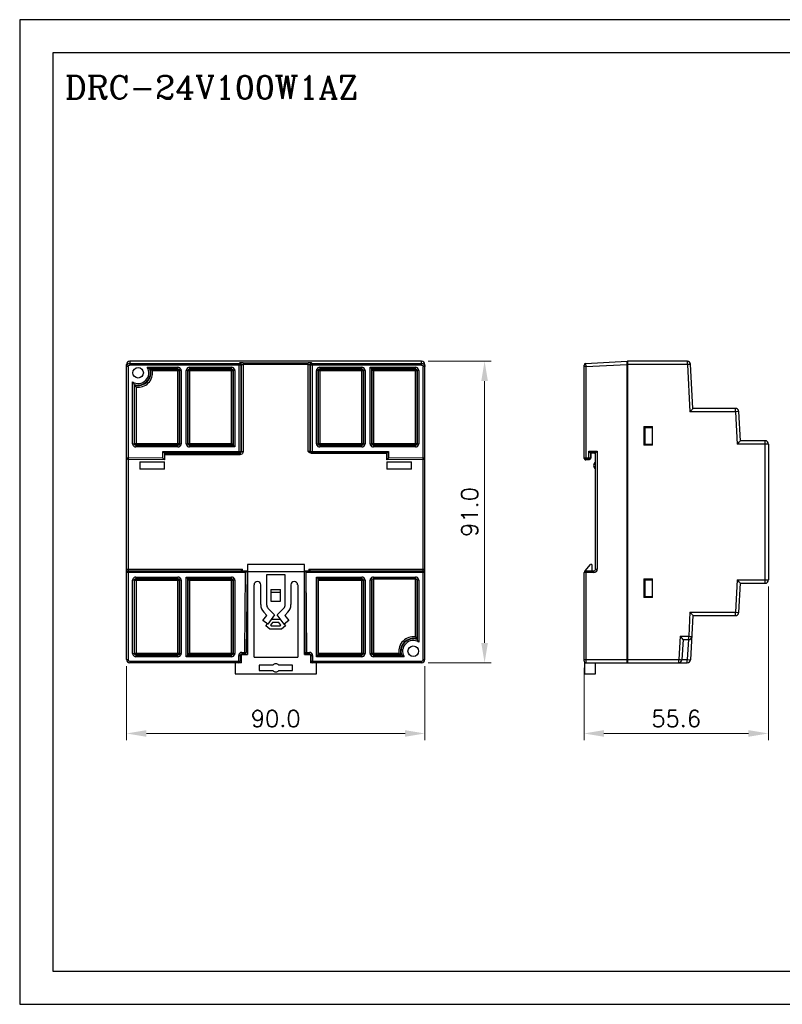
# Model space of a CAD drawing. Header units: inches. Extents: x 0 to 5108, y 0 to 2887.
# Tile 1 of 12: x 0 to 230, y 0 to 297. Entities that reach past the tile are written whole.
import ezdxf

# ---------------------------------------------------------------- set-up
doc = ezdxf.new("R2010")
doc.units = ezdxf.units.IN
doc.header["$MEASUREMENT"] = 0
doc.layers.add('Dimension', color=2, linetype='Continuous', lineweight=9)
doc.layers.add('Line', color=3, linetype='Continuous', lineweight=25)
doc.styles.add('ROMANC', font='romanc')
doc.styles.add('ROMANS', font='romans')
doc.dimstyles.new('yutana', dxfattribs={"dimscale": 2, "dimtxt": 2, "dimasz": 1.5, "dimexe": 1, "dimexo": 1, "dimgap": 1, "dimtad": 1, "dimdec": 1, "dimzin": 0, "dimdsep": 46, "dimtxsty": 'ROMANS', "dimcen": 0, "dimadec": 0, "dimazin": 0, "dimtp": 0.01, "dimtm": 0.01, "dimtfac": 1, "dimtdec": 1, "dimtmove": 0, "dimatfit": 3, "dimfxl": 1, "dimtolj": 1, "dimtzin": 0, "dimlwd": 0, "dimlwe": 0, "dimarcsym": 0})

# ---------------------------------------------------------------- blocks, each defined once
blk = doc.blocks.new('*D6')
at = {"layer": 'Defpoints', "color": 0}
for p in [(225.81, 128), (170.21, 103.5), (225.81, 81.7)]:
    blk.add_point(p, dxfattribs=at)
at = {"layer": 'Dimension', "color": 0, "lineweight": 0}
for p, q in [((225.81, 126), (225.81, 79.7)), ((170.21, 101.5), (170.21, 79.7)), ((176.21, 81.7), (219.81, 81.7))]:
    blk.add_line(p, q, dxfattribs=at)
at = {"layer": 'Dimension', "color": 0}
for points in [[(176.21, 82.7), (176.21, 80.7), (170.21, 81.7)], [(219.81, 82.7), (219.81, 80.7), (225.81, 81.7)]]:
    blk.add_solid(points, dxfattribs=at)
at = {"layer": 'Dimension', "color": 0, "insert": (198.01, 86.2), "char_height": 5, "attachment_point": 5, "style": 'ROMANS'}
blk.add_mtext('\\A1;55.6', dxfattribs=at)
blk = doc.blocks.new('*D13')
at = {"layer": 'Defpoints', "color": 0}
for p in [(32.21, 104), (122.21, 104), (122.21, 81.7)]:
    blk.add_point(p, dxfattribs=at)
at = {"layer": 'Dimension', "color": 0, "lineweight": 0}
for p, q in [((32.21, 102), (32.21, 79.7)), ((122.21, 102), (122.21, 79.7)), ((38.21, 81.7), (116.21, 81.7))]:
    blk.add_line(p, q, dxfattribs=at)
at = {"layer": 'Dimension', "color": 0}
for points in [[(38.21, 82.7), (38.21, 80.7), (32.21, 81.7)], [(116.21, 82.7), (116.21, 80.7), (122.21, 81.7)]]:
    blk.add_solid(points, dxfattribs=at)
at = {"layer": 'Dimension', "color": 0, "insert": (77.21, 86.2), "char_height": 5, "attachment_point": 5, "style": 'ROMANS'}
blk.add_mtext('\\A1;90.0', dxfattribs=at)
blk = doc.blocks.new('*D14')
at = {"layer": 'Defpoints', "color": 0}
for p in [(121.21, 194), (140.21, 194), (121.21, 103)]:
    blk.add_point(p, dxfattribs=at)
at = {"layer": 'Dimension', "color": 0, "lineweight": 0}
for p, q in [((123.21, 194), (142.21, 194)), ((140.21, 109), (140.21, 188)), ((123.21, 103), (142.21, 103))]:
    blk.add_line(p, q, dxfattribs=at)
at = {"layer": 'Dimension', "color": 0}
for points in [[(139.21, 188), (141.21, 188), (140.21, 194)], [(139.21, 109), (141.21, 109), (140.21, 103)]]:
    blk.add_solid(points, dxfattribs=at)
at = {"layer": 'Dimension', "color": 0, "insert": (135.71, 148.5), "char_height": 5, "attachment_point": 5, "rotation": 90, "style": 'ROMANS'}
blk.add_mtext('\\A1;91.0', dxfattribs=at)

msp = doc.modelspace()

# ---------------------------------------------------------------- linework, layer by layer
at = {"linetype": 'Continuous'}
for p, q in [((33.21, 194), (33.21, 192.84)), ((121.21, 194), (33.21, 194)), ((33.21, 193.34), (66.23, 193.34)), ((66.23, 166.28), (66.23, 193.34)), ((67.36, 193.53), (67.36, 166.75)), ((67.36, 193.53), (87.05, 193.53)), ((87.05, 166.75), (87.05, 193.53)), ((88.18, 193.34), (88.05, 193.48)), ((88.18, 193.34), (88.18, 166.28)), ((88.18, 193.34), (121.21, 193.34)), ((121.21, 192.84), (121.21, 194)), ((170.68, 193.34), (183.21, 194)), ((170.68, 193.34), (170.71, 192.34)), ((183.21, 103), (183.21, 194)), ((183.31, 193.09), (183.21, 193.09)), ((183.31, 194), (183.31, 103)), ((201.36, 194), (183.31, 194)), ((202.36, 193.05), (202.31, 193.05)), ((203.06, 179.75), (202.36, 193.05)), ((32.21, 104), (32.21, 193)), ((32.71, 192.34), (32.21, 192.34)), ((32.71, 192.34), (32.71, 164.85)), ((66.73, 192.84), (33.21, 192.84)), ((38.48, 192.14), (47.72, 192.14)), ((47.72, 191.64), (39.25, 191.64)), ((39.4, 191.62), (47.7, 191.62)), ((48.2, 191.12), (40.02, 191.12)), ((47.7, 191.62), (47.72, 191.64)), ((47.7, 168.63), (47.7, 191.62)), ((47.72, 191.64), (47.72, 192.14)), ((48.16, 191.31), (48.2, 191.12)), ((48.2, 191.12), (48.22, 191.14)), ((48.2, 191.12), (48.2, 169.13)), ((48.22, 169.11), (48.22, 191.14)), ((48.72, 191.14), (48.22, 191.14)), ((48.72, 191.14), (48.72, 169.11)), ((50.24, 169.11), (50.24, 191.14)), ((50.74, 191.14), (50.24, 191.14)), ((50.74, 191.14), (50.74, 169.11)), ((50.76, 191.12), (50.74, 191.14)), ((50.76, 169.13), (50.76, 191.12)), ((64.38, 191.12), (50.76, 191.12)), ((51.07, 191.58), (51.26, 191.62)), ((51.24, 192.14), (51.24, 191.64)), ((51.24, 192.14), (63.9, 192.14)), ((51.26, 191.62), (51.24, 191.64)), ((63.9, 191.64), (51.24, 191.64)), ((51.26, 191.62), (51.26, 168.63)), ((51.26, 191.62), (63.88, 191.62)), ((63.88, 191.62), (63.9, 191.64)), ((63.88, 169.13), (63.88, 191.62)), ((63.9, 191.64), (63.9, 192.14)), ((64.34, 191.31), (64.38, 191.12)), ((64.38, 191.12), (64.4, 191.14)), ((64.38, 191.12), (64.38, 168.63)), ((64.4, 168.61), (64.4, 191.14)), ((64.9, 191.14), (64.4, 191.14)), ((64.9, 191.14), (64.9, 168.11)), ((66.73, 192.84), (66.86, 192.98)), ((66.73, 192.84), (66.73, 166.78)), ((66.86, 166.75), (66.86, 192.98)), ((87.05, 193.03), (67.36, 193.03)), ((87.55, 192.98), (87.55, 166.75)), ((87.55, 192.98), (87.68, 192.84)), ((87.68, 166.78), (87.68, 192.84)), ((121.21, 192.84), (87.68, 192.84)), ((89.51, 169.11), (89.51, 191.14)), ((90.01, 191.14), (89.51, 191.14)), ((90.01, 191.14), (90.01, 169.11)), ((90.04, 191.12), (90.01, 191.14)), ((90.04, 169.13), (90.04, 191.12)), ((103.65, 191.12), (90.04, 191.12)), ((90.34, 191.58), (90.54, 191.62)), ((90.51, 192.14), (90.51, 191.64)), ((90.51, 192.14), (103.17, 192.14)), ((90.54, 191.62), (90.51, 191.64)), ((103.17, 191.64), (90.51, 191.64)), ((90.54, 191.62), (90.54, 168.63)), ((90.54, 191.62), (103.15, 191.62)), ((103.15, 191.62), (103.17, 191.64)), ((103.15, 168.63), (103.15, 191.62)), ((103.17, 191.64), (103.17, 192.14)), ((103.61, 191.31), (103.65, 191.12)), ((103.65, 191.12), (103.67, 191.14)), ((103.65, 191.12), (103.65, 169.13)), ((103.67, 169.11), (103.67, 191.14)), ((104.17, 191.14), (103.67, 191.14)), ((104.17, 191.14), (104.17, 169.11)), ((105.69, 169.11), (105.69, 192.14)), ((105.69, 192.14), (119.35, 192.14)), ((106.71, 191.12), (105.69, 192.14)), ((106.19, 191.64), (106.19, 169.11)), ((119.35, 191.64), (106.19, 191.64)), ((106.21, 169.13), (106.21, 191.62)), ((106.21, 191.62), (119.33, 191.62)), ((106.71, 191.12), (106.71, 168.63)), ((119.83, 191.12), (106.71, 191.12)), ((119.33, 191.62), (119.35, 191.64)), ((119.33, 168.63), (119.33, 191.62)), ((119.35, 191.64), (119.35, 192.14)), ((119.79, 191.31), (119.83, 191.12)), ((119.83, 191.12), (119.85, 191.14)), ((119.83, 191.12), (119.83, 169.13)), ((119.85, 169.11), (119.85, 191.14)), ((120.35, 191.14), (119.85, 191.14)), ((120.35, 191.14), (120.35, 169.11)), ((121.71, 164.85), (121.71, 192.34)), ((122.21, 192.34), (121.71, 192.34)), ((122.21, 104), (122.21, 193)), ((170.21, 164.76), (170.21, 192.84)), ((170.71, 192.34), (170.21, 192.34)), ((170.71, 192.34), (183.21, 193)), ((170.71, 192.34), (170.71, 164.35)), ((183.21, 192.79), (183.31, 192.79)), ((183.31, 191.8), (183.21, 191.8)), ((201.41, 193), (183.31, 193)), ((201.97, 193.03), (201.41, 193)), ((201.41, 193), (202.16, 178.75)), ((202.31, 193.05), (201.97, 193.03)), ((34.06, 169.11), (34.06, 187.72)), ((34.56, 186.95), (34.56, 169.11)), ((34.59, 169.13), (34.59, 186.81)), ((35.09, 186.19), (35.09, 168.63)), ((215.9, 178.75), (202.16, 178.75)), ((215.85, 179.75), (203.06, 179.75)), ((216.46, 178.78), (215.9, 178.75)), ((215.9, 178.75), (216.41, 169)), ((216.8, 178.8), (216.46, 178.78)), ((216.84, 178.8), (216.8, 178.8)), ((216.84, 178.8), (217.31, 170)), ((188.26, 174.33), (188.26, 168.67)), ((188.26, 174.33), (190.81, 174.33)), ((188.26, 174.02), (190.71, 174)), ((188.57, 174.02), (188.57, 168.98)), ((190.71, 174), (190.71, 169)), ((190.81, 168.67), (190.81, 174.33)), ((224.81, 170), (217.31, 170)), ((34.06, 169.11), (34.56, 169.11)), ((34.59, 169.13), (34.56, 169.11)), ((34.62, 168.94), (34.59, 169.13)), ((34.59, 169.13), (48.2, 169.13)), ((35.09, 168.63), (35.06, 168.61)), ((35.06, 168.61), (35.06, 168.11)), ((35.06, 168.61), (47.72, 168.61)), ((47.72, 168.11), (35.06, 168.11)), ((47.7, 168.63), (35.09, 168.63)), ((43.18, 164.76), (43.18, 166.78)), ((43.18, 166.78), (43.68, 166.28)), ((43.18, 166.78), (66.73, 166.78)), ((47.89, 168.67), (47.7, 168.63)), ((47.7, 168.63), (47.72, 168.61)), ((47.72, 168.11), (47.72, 168.61)), ((48.2, 169.13), (48.22, 169.11)), ((48.22, 169.11), (48.72, 169.11)), ((50.24, 169.11), (50.74, 169.11)), ((50.76, 169.13), (50.74, 169.11)), ((50.8, 168.94), (50.76, 169.13)), ((50.76, 169.13), (63.88, 169.13)), ((51.26, 168.63), (51.24, 168.61)), ((51.24, 168.61), (51.24, 168.11)), ((51.24, 168.61), (64.4, 168.61)), ((64.9, 168.11), (51.24, 168.11)), ((64.38, 168.63), (51.26, 168.63)), ((63.88, 169.13), (64.9, 168.11)), ((66.73, 166.78), (66.86, 166.75)), ((66.86, 166.75), (67.36, 166.75)), ((87.55, 166.75), (87.68, 166.78)), ((87.68, 166.78), (111.23, 166.78)), ((89.51, 169.11), (90.01, 169.11)), ((90.04, 169.13), (90.01, 169.11)), ((90.07, 168.94), (90.04, 169.13)), ((90.04, 169.13), (103.65, 169.13)), ((90.54, 168.63), (90.51, 168.61)), ((90.51, 168.61), (90.51, 168.11)), ((90.51, 168.61), (103.17, 168.61)), ((103.17, 168.11), (90.51, 168.11)), ((103.15, 168.63), (90.54, 168.63)), ((103.34, 168.67), (103.15, 168.63)), ((103.15, 168.63), (103.17, 168.61)), ((103.17, 168.11), (103.17, 168.61)), ((103.65, 169.13), (103.67, 169.11)), ((103.67, 169.11), (104.17, 169.11)), ((105.69, 169.11), (106.19, 169.11)), ((106.21, 169.13), (106.19, 169.11)), ((106.21, 169.13), (119.83, 169.13)), ((106.25, 168.94), (106.21, 169.13)), ((106.71, 168.63), (106.69, 168.61)), ((106.69, 168.61), (119.35, 168.61)), ((106.69, 168.61), (106.69, 168.11)), ((119.35, 168.11), (106.69, 168.11)), ((119.33, 168.63), (106.71, 168.63)), ((111.23, 166.78), (110.73, 166.28)), ((111.23, 166.78), (111.23, 164.76)), ((119.52, 168.67), (119.33, 168.63)), ((119.33, 168.63), (119.35, 168.61)), ((119.35, 168.11), (119.35, 168.61)), ((119.83, 169.13), (119.85, 169.11)), ((119.85, 169.11), (120.35, 169.11)), ((171.61, 164.35), (171.61, 166.85)), ((171.61, 166.85), (172.19, 166.26)), ((171.61, 166.85), (174.21, 166.85)), ((172.11, 166.35), (172.11, 164.85)), ((173.71, 166.35), (172.11, 166.35)), ((174.21, 166.85), (173.71, 166.35)), ((173.71, 131.25), (173.71, 166.35)), ((174.21, 166.85), (174.21, 131.25)), ((188.26, 168.98), (190.71, 169)), ((190.81, 168.67), (188.26, 168.67)), ((225.81, 169), (216.41, 169)), ((224.86, 128), (224.86, 169)), ((225.81, 169), (225.81, 128)), ((32.21, 164.85), (32.71, 164.85)), ((32.71, 164.85), (32.7, 164.35)), ((43.68, 164.25), (32.7, 164.35)), ((43.18, 164.76), (32.71, 164.85)), ((32.71, 164.35), (32.71, 104)), ((36.21, 163.65), (36.21, 161.46)), ((36.21, 163.65), (43.71, 163.65)), ((43.68, 166.28), (43.68, 164.25)), ((66.23, 166.28), (43.68, 166.28)), ((43.68, 166.26), (66.36, 166.26)), ((66.36, 165.76), (43.68, 165.76)), ((43.69, 166.26), (43.69, 164.75)), ((43.71, 161.46), (43.71, 163.65)), ((66.23, 166.28), (66.36, 166.26)), ((66.36, 165.76), (66.36, 166.26)), ((87.91, 166.25), (110.71, 166.25)), ((88.05, 166.25), (88.18, 166.28)), ((110.73, 166.28), (88.18, 166.28)), ((110.71, 166.25), (110.72, 166.25)), ((110.71, 163.65), (118.21, 163.65)), ((110.71, 163.65), (110.71, 161.46)), ((110.72, 166.26), (110.72, 164.75)), ((110.73, 164.25), (110.73, 166.28)), ((111.23, 164.76), (110.73, 164.25)), ((121.71, 164.35), (110.73, 164.25)), ((121.71, 164.85), (111.23, 164.76)), ((118.21, 161.46), (118.21, 163.65)), ((121.71, 164.85), (122.21, 164.85)), ((121.71, 164.35), (121.71, 164.85)), ((121.71, 131.25), (121.71, 164.35)), ((170.24, 164.66), (170.21, 164.85)), ((170.21, 164.85), (172.11, 164.85)), ((170.55, 164.28), (170.7, 164.25)), ((170.7, 164.35), (170.7, 164.25)), ((171.61, 164.35), (170.7, 164.35)), ((171.71, 164.25), (170.7, 164.25)), ((171.61, 164.35), (171.71, 164.25)), ((171.71, 164.25), (171.9, 164.29)), ((172.21, 164.75), (172.11, 164.85)), ((172.17, 164.56), (172.21, 164.75)), ((173.71, 166.25), (172.19, 166.26)), ((172.21, 166.26), (172.21, 164.75)), ((43.71, 161.46), (36.21, 161.46)), ((118.21, 161.46), (110.71, 161.46)), ((32.21, 131.25), (67.21, 131.25)), ((32.71, 130.75), (68.56, 130.75)), ((67.21, 131.25), (66.71, 130.75)), ((67.21, 130.75), (67.21, 131.25)), ((68.05, 130.25), (68.56, 130.75)), ((68.56, 130.75), (68.34, 106.15)), ((85.86, 132.7), (68.66, 132.7)), ((68.66, 132.7), (68.66, 105.5)), ((85.86, 105.5), (85.86, 132.7)), ((85.86, 130.75), (121.71, 130.75)), ((86.36, 130.25), (85.86, 130.75)), ((87.2, 131.25), (122.21, 131.25)), ((87.2, 131.25), (87.71, 130.75)), ((87.2, 131.25), (87.21, 130.75)), ((121.71, 104), (121.71, 131.25)), ((170.55, 130.72), (172.16, 132.7)), ((170.71, 130.75), (170.71, 103)), ((170.71, 130.75), (173.21, 130.75)), ((172.51, 132.7), (172.16, 132.7)), ((172.51, 132.7), (172.51, 130.75)), ((173.21, 130.25), (173.21, 130.75)), ((173.71, 131.25), (174.21, 131.25)), ((68.05, 130.25), (32.21, 130.25)), ((34.06, 105.86), (34.06, 127.89)), ((34.56, 127.89), (34.06, 127.89)), ((34.59, 127.87), (34.56, 127.89)), ((34.56, 127.89), (34.56, 105.86)), ((34.59, 105.88), (34.59, 127.87)), ((48.2, 127.87), (34.59, 127.87)), ((34.89, 128.33), (35.09, 128.37)), ((35.06, 128.89), (35.06, 128.39)), ((35.06, 128.89), (47.72, 128.89)), ((35.09, 128.37), (35.06, 128.39)), ((47.72, 128.39), (35.06, 128.39)), ((35.09, 128.37), (35.09, 105.38)), ((35.09, 128.37), (47.7, 128.37)), ((47.7, 128.37), (47.72, 128.39)), ((47.7, 105.38), (47.7, 128.37)), ((47.72, 128.39), (47.72, 128.89)), ((48.16, 128.06), (48.2, 127.87)), ((48.2, 127.87), (48.22, 127.89)), ((48.2, 127.87), (48.2, 105.88)), ((48.22, 105.86), (48.22, 127.89)), ((48.72, 127.89), (48.22, 127.89)), ((48.72, 127.89), (48.72, 105.86)), ((51.26, 127.87), (50.24, 128.89)), ((50.24, 104.86), (50.24, 128.89)), ((50.24, 128.89), (63.9, 128.89)), ((50.74, 128.39), (50.74, 105.36)), ((63.9, 128.39), (50.74, 128.39)), ((50.76, 105.38), (50.76, 128.37)), ((50.76, 128.37), (63.88, 128.37)), ((51.26, 127.87), (51.26, 105.88)), ((64.38, 127.87), (51.26, 127.87)), ((63.88, 128.37), (63.9, 128.39)), ((63.88, 105.38), (63.88, 128.37)), ((63.9, 128.39), (63.9, 128.89)), ((64.34, 128.06), (64.38, 127.87)), ((64.38, 127.87), (64.4, 127.89)), ((64.38, 127.87), (64.38, 105.88)), ((64.9, 127.89), (64.4, 127.89)), ((64.4, 105.86), (64.4, 127.89)), ((64.9, 127.89), (64.9, 105.86)), ((68.05, 130.25), (67.84, 106.15)), ((68.55, 130.54), (85.86, 130.54)), ((80.06, 129.54), (74.46, 129.54)), ((74.46, 129.54), (74.46, 120.56)), ((80.06, 120.56), (80.06, 129.54)), ((86.07, 106.15), (85.86, 130.54)), ((122.21, 130.25), (86.36, 130.25)), ((86.57, 106.15), (86.36, 130.25)), ((89.51, 128.89), (103.17, 128.89)), ((89.51, 128.89), (90.04, 128.37)), ((89.51, 104.86), (89.51, 128.89)), ((103.17, 128.39), (90.01, 128.39)), ((90.01, 128.39), (90.01, 105.36)), ((90.04, 128.37), (103.15, 128.37)), ((103.65, 127.87), (90.04, 127.87)), ((90.04, 105.88), (90.04, 127.87)), ((103.15, 128.37), (103.17, 128.39)), ((103.15, 105.38), (103.15, 128.37)), ((103.17, 128.39), (103.17, 128.89)), ((103.61, 128.06), (103.65, 127.87)), ((103.65, 127.87), (103.67, 127.89)), ((103.65, 127.87), (103.65, 105.88)), ((104.17, 127.89), (103.67, 127.89)), ((103.67, 105.86), (103.67, 127.89)), ((104.17, 127.89), (104.17, 105.86)), ((106.19, 127.89), (105.69, 127.89)), ((105.69, 105.86), (105.69, 127.89)), ((106.21, 127.87), (106.19, 127.89)), ((106.19, 127.89), (106.19, 105.86)), ((106.24, 128.03), (106.21, 127.87)), ((106.21, 105.88), (106.21, 127.87)), ((106.71, 128.37), (106.56, 128.34)), ((106.69, 128.89), (119.35, 128.89)), ((106.69, 128.89), (106.69, 128.39)), ((119.35, 128.39), (106.69, 128.39)), ((106.71, 128.37), (106.69, 128.39)), ((106.71, 128.37), (119.33, 128.37)), ((106.71, 128.37), (106.71, 105.88)), ((119.32, 128.37), (119.35, 128.39)), ((119.48, 128.34), (119.32, 128.37)), ((119.33, 110.81), (119.33, 128.37)), ((119.35, 128.39), (119.35, 128.89)), ((119.83, 127.87), (119.85, 127.89)), ((119.83, 127.87), (119.83, 110.19)), ((120.35, 127.89), (119.85, 127.89)), ((119.85, 110.05), (119.85, 127.89)), ((120.35, 127.89), (120.35, 109.28)), ((170.21, 103.5), (170.21, 130.25)), ((173.21, 130.25), (170.21, 130.25)), ((188.26, 128.33), (190.81, 128.33)), ((188.26, 128.33), (188.26, 122.67)), ((188.26, 128.02), (190.71, 128)), ((188.57, 128.02), (188.57, 122.98)), ((190.71, 128), (190.71, 123)), ((190.81, 122.67), (190.81, 128.33)), ((216.41, 128), (215.9, 118.25)), ((216.41, 128), (225.81, 128)), ((70.68, 104.7), (70.68, 126.54)), ((72.71, 120.56), (72.71, 126.54)), ((75.71, 125.15), (78.71, 125.15)), ((75.71, 125.15), (75.71, 121.65)), ((78.71, 121.65), (78.71, 125.15)), ((81.81, 126.54), (81.81, 120.56)), ((83.84, 126.54), (83.84, 104.7)), ((217.31, 127), (216.84, 118.2)), ((217.31, 127), (224.81, 127)), ((75.71, 124.35), (78.71, 124.35)), ((188.26, 122.98), (190.71, 123)), ((190.81, 122.67), (188.26, 122.67)), ((74.88, 119.52), (76.86, 117.47)), ((75.71, 121.65), (78.71, 121.65)), ((77.66, 117.47), (79.63, 119.52)), ((73.38, 115.75), (74.56, 117.33)), ((74.56, 117.33), (73.62, 118.3)), ((76.86, 117.47), (74.79, 114.7)), ((75.87, 116.15), (78.66, 116.15)), ((79.72, 114.7), (77.66, 117.47)), ((80.89, 118.3), (79.95, 117.33)), ((79.95, 117.33), (81.13, 115.75)), ((202.16, 118.25), (201.78, 111)), ((202.16, 118.25), (215.9, 118.25)), ((203.06, 117.25), (202.36, 103.95)), ((203.06, 117.25), (215.85, 117.25)), ((215.9, 118.25), (216.46, 118.22)), ((74.79, 114.7), (73.38, 115.75)), ((74.26, 114.15), (74.71, 114.76)), ((75.48, 113.15), (74.26, 114.15)), ((78.93, 113.15), (75.48, 113.15)), ((76.26, 115.15), (75.64, 114.32)), ((75.64, 114.32), (75.84, 114.15)), ((75.84, 114.15), (78.57, 114.15)), ((78.15, 115.15), (76.26, 115.15)), ((78.78, 114.32), (78.15, 115.15)), ((78.57, 114.15), (78.78, 114.32)), ((80.15, 114.15), (78.93, 113.15)), ((81.13, 115.75), (79.72, 114.7)), ((79.73, 114.71), (80.15, 114.15)), ((183.31, 113), (183.21, 113)), ((199.16, 111), (198.79, 104)), ((199.16, 111), (201.78, 111)), ((200.06, 110), (199.74, 103.95)), ((200.06, 110), (201.73, 110)), ((201.67, 110), (201.36, 104)), ((201.78, 111), (202.34, 110.97)), ((183.31, 109.09), (183.21, 109.09)), ((32.21, 104), (32.71, 104)), ((34.06, 105.86), (34.56, 105.86)), ((34.59, 105.88), (34.56, 105.86)), ((34.62, 105.69), (34.59, 105.88)), ((34.59, 105.88), (48.2, 105.88)), ((35.09, 105.38), (35.06, 105.36)), ((35.06, 105.36), (35.06, 104.86)), ((35.06, 105.36), (47.72, 105.36)), ((47.72, 104.86), (35.06, 104.86)), ((47.7, 105.38), (35.09, 105.38)), ((47.89, 105.42), (47.7, 105.38)), ((47.7, 105.38), (47.72, 105.36)), ((47.72, 104.86), (47.72, 105.36)), ((48.2, 105.88), (48.22, 105.86)), ((48.22, 105.86), (48.72, 105.86)), ((50.24, 104.86), (50.74, 105.36)), ((63.9, 104.86), (50.24, 104.86)), ((51.26, 105.88), (50.74, 105.36)), ((50.74, 105.36), (63.9, 105.36)), ((63.88, 105.38), (50.76, 105.38)), ((51.26, 105.88), (64.38, 105.88)), ((64.07, 105.42), (63.88, 105.38)), ((63.88, 105.38), (63.9, 105.36)), ((63.9, 104.86), (63.9, 105.36)), ((64.38, 105.88), (64.4, 105.86)), ((64.4, 105.86), (64.9, 105.86)), ((65.98, 105.16), (65.97, 103.5)), ((66.48, 105.16), (65.98, 105.16)), ((66.48, 105.16), (66.47, 103.5)), ((66.86, 103), (66.86, 105.63)), ((66.86, 105.5), (68.66, 105.5)), ((66.98, 106.15), (67.84, 106.15)), ((66.98, 106.15), (66.98, 105.65)), ((67.84, 105.65), (66.98, 105.65)), ((67.84, 106.15), (68.34, 106.15)), ((67.84, 105.65), (67.84, 106.15)), ((70.68, 104.7), (83.84, 104.7)), ((85.86, 105.5), (87.66, 105.5)), ((86.07, 106.15), (86.57, 106.15)), ((86.57, 106.15), (87.43, 106.15)), ((86.57, 106.15), (86.57, 105.65)), ((87.43, 105.65), (86.57, 105.65)), ((87.43, 105.65), (87.43, 106.15)), ((87.66, 105.59), (87.66, 103)), ((88.43, 105.16), (87.93, 105.16)), ((87.94, 103.5), (87.93, 105.16)), ((88.44, 103.5), (88.43, 105.16)), ((89.51, 104.86), (90.04, 105.38)), ((103.17, 104.86), (89.51, 104.86)), ((90.01, 105.36), (103.17, 105.36)), ((90.04, 105.88), (103.65, 105.88)), ((103.15, 105.38), (90.04, 105.38)), ((103.34, 105.42), (103.15, 105.38)), ((103.15, 105.38), (103.17, 105.36)), ((103.17, 104.86), (103.17, 105.36)), ((103.65, 105.88), (103.67, 105.86)), ((103.67, 105.86), (104.17, 105.86)), ((105.69, 105.86), (106.19, 105.86)), ((106.21, 105.88), (106.19, 105.86)), ((106.21, 105.88), (114.39, 105.88)), ((106.25, 105.69), (106.21, 105.88)), ((106.71, 105.38), (106.69, 105.36)), ((106.69, 105.36), (115.16, 105.36)), ((106.69, 105.36), (106.69, 104.86)), ((115.93, 104.86), (106.69, 104.86)), ((106.71, 105.88), (106.71, 105.38)), ((115.02, 105.38), (106.71, 105.38)), ((121.71, 104), (122.21, 104)), ((170.21, 104), (183.21, 104)), ((183.31, 104), (198.79, 104)), ((198.79, 104), (199.35, 103.97)), ((199.74, 104), (201.36, 104)), ((201.36, 104), (202.36, 103.95)), ((201.36, 103), (201.36, 104)), ((33.21, 103.5), (33.21, 103)), ((33.21, 103.5), (65.97, 103.5)), ((66.86, 103), (33.21, 103)), ((64.96, 103), (64.96, 99.7)), ((65.97, 103.5), (66.47, 103.5)), ((65.97, 103), (65.97, 103.5)), ((66.86, 103.5), (66.47, 103.5)), ((76.33, 102.3), (72.26, 102.3)), ((72.26, 102.3), (72.26, 100.7)), ((82.25, 102.3), (78.18, 102.3)), ((82.25, 100.7), (82.25, 102.3)), ((87.94, 103.5), (87.66, 103.5)), ((121.21, 103), (87.66, 103)), ((87.94, 103.5), (88.44, 103.5)), ((88.44, 103.5), (121.21, 103.5)), ((88.44, 103.5), (88.44, 103)), ((89.56, 99.7), (89.56, 103)), ((121.21, 103), (121.21, 103.5)), ((170.41, 99.7), (170.41, 103.11)), ((170.41, 103), (183.21, 103)), ((173.71, 99.7), (173.71, 103)), ((183.31, 103.92), (183.21, 103.91)), ((183.31, 103), (201.36, 103)), ((64.96, 99.7), (89.56, 99.7)), ((72.26, 100.7), (76.33, 100.7)), ((78.18, 100.7), (82.25, 100.7)), ((170.41, 99.7), (173.71, 99.7))]:
    msp.add_line(p, q, dxfattribs=at)
at = {"ltscale": 5}
for points in [[(0, 0), (420, 0), (420, 297), (0, 297)], [(10, 10), (410, 10), (410, 287), (10, 287)]]:
    msp.add_lwpolyline(points, close=True, dxfattribs=at)
at = {"linetype": 'Continuous'}
for points in [[(32.21, 192.34), (32.25, 192.65), (32.4, 192.93), (32.62, 193.15), (32.9, 193.3), (33.21, 193.34)], [(66.37, 193.48), (66.32, 193.43), (66.28, 193.39), (66.23, 193.34)], [(66.23, 193.34), (66.42, 193.31), (66.58, 193.2), (66.69, 193.04), (66.73, 192.84)], [(67.36, 193.53), (67.06, 193.53), (66.8, 193.52), (66.58, 193.51), (66.43, 193.49), (66.37, 193.48)], [(66.86, 192.98), (66.83, 193.17), (66.72, 193.32), (66.56, 193.44), (66.37, 193.48)], [(88.05, 193.48), (87.99, 193.49), (87.84, 193.51), (87.62, 193.52), (87.35, 193.53), (87.05, 193.53)], [(88.05, 193.48), (87.86, 193.44), (87.7, 193.34), (87.59, 193.17), (87.55, 192.98)], [(87.68, 192.84), (87.72, 193.04), (87.83, 193.2), (87.99, 193.31), (88.18, 193.34)], [(121.21, 193.34), (121.51, 193.3), (121.79, 193.15), (122.01, 192.93), (122.16, 192.65), (122.21, 192.34)], [(201.41, 193), (201.41, 193.31), (201.4, 193.59), (201.39, 193.81), (201.38, 193.95), (201.36, 194)], [(32.71, 192.34), (32.74, 192.54), (32.85, 192.7), (33.01, 192.81), (33.21, 192.84)], [(38.48, 192.14), (38.67, 192.03), (38.85, 191.92), (39, 191.82), (39.13, 191.73), (39.21, 191.67), (39.25, 191.64)], [(39.25, 191.64), (39.25, 191.64), (39.25, 191.64), (39.25, 191.64)], [(40.02, 191.12), (39.86, 191.25), (39.72, 191.37), (39.6, 191.47), (39.5, 191.54), (39.43, 191.6), (39.4, 191.62)], [(39.4, 191.62), (39.4, 191.62), (39.4, 191.62), (39.4, 191.62)], [(47.7, 191.62), (47.89, 191.58), (48.06, 191.48), (48.16, 191.31)], [(48.72, 191.14), (48.67, 191.45), (48.53, 191.73), (48.31, 191.95), (48.03, 192.09), (47.72, 192.14)], [(47.72, 191.64), (47.92, 191.61), (48.08, 191.5), (48.19, 191.33), (48.22, 191.14)], [(51.24, 192.14), (50.93, 192.09), (50.65, 191.95), (50.43, 191.73), (50.29, 191.45), (50.24, 191.14)], [(50.74, 191.14), (50.78, 191.33), (50.88, 191.5), (51.05, 191.61), (51.24, 191.64)], [(50.76, 191.12), (50.8, 191.31), (50.91, 191.48), (51.07, 191.58)], [(63.88, 191.62), (64.07, 191.58), (64.23, 191.48), (64.34, 191.31)], [(64.9, 191.14), (64.85, 191.45), (64.71, 191.73), (64.49, 191.95), (64.21, 192.09), (63.9, 192.14)], [(63.9, 191.64), (64.09, 191.61), (64.25, 191.5), (64.36, 191.33), (64.4, 191.14)], [(66.86, 192.98), (66.91, 193), (67.02, 193.01), (67.18, 193.02), (67.36, 193.03)], [(87.05, 193.03), (87.23, 193.02), (87.39, 193.01), (87.5, 193), (87.55, 192.98)], [(90.51, 192.14), (90.2, 192.09), (89.93, 191.95), (89.7, 191.73), (89.56, 191.45), (89.51, 191.14)], [(90.01, 191.14), (90.05, 191.33), (90.16, 191.5), (90.32, 191.61), (90.51, 191.64)], [(90.04, 191.12), (90.07, 191.31), (90.18, 191.48), (90.34, 191.58)], [(103.15, 191.62), (103.34, 191.58), (103.51, 191.48), (103.61, 191.31)], [(104.17, 191.14), (104.12, 191.45), (103.98, 191.73), (103.76, 191.95), (103.48, 192.09), (103.17, 192.14)], [(103.17, 191.64), (103.37, 191.61), (103.53, 191.5), (103.64, 191.33), (103.67, 191.14)], [(119.33, 191.62), (119.52, 191.58), (119.68, 191.48), (119.79, 191.31)], [(120.35, 191.14), (120.3, 191.45), (120.16, 191.73), (119.94, 191.95), (119.66, 192.09), (119.35, 192.14)], [(119.35, 191.64), (119.54, 191.61), (119.7, 191.5), (119.81, 191.33), (119.85, 191.14)], [(121.21, 192.84), (121.4, 192.81), (121.56, 192.7), (121.67, 192.54), (121.71, 192.34)], [(34.06, 187.72), (34.18, 187.53), (34.29, 187.36), (34.39, 187.2), (34.47, 187.08), (34.53, 186.99), (34.56, 186.96)], [(34.56, 186.95), (34.56, 186.95), (34.56, 186.96), (34.56, 186.96)], [(34.59, 186.81), (34.59, 186.81), (34.59, 186.81), (34.59, 186.81)], [(35.09, 186.19), (34.95, 186.34), (34.83, 186.49), (34.74, 186.61), (34.66, 186.71), (34.61, 186.78), (34.59, 186.81)], [(203.06, 179.75), (203.02, 179.69), (202.91, 179.56), (202.72, 179.35), (202.47, 179.08), (202.16, 178.75)], [(215.9, 178.75), (215.9, 179.06), (215.89, 179.34), (215.88, 179.56), (215.86, 179.7), (215.85, 179.75)], [(217.31, 170), (217.27, 169.94), (217.16, 169.81), (216.97, 169.6), (216.72, 169.33), (216.41, 169)], [(224.86, 169), (224.86, 169.31), (224.85, 169.59), (224.84, 169.81), (224.82, 169.95), (224.81, 170)], [(34.06, 169.11), (34.11, 168.8), (34.25, 168.52), (34.48, 168.3), (34.75, 168.16), (35.06, 168.11)], [(35.06, 168.61), (34.87, 168.65), (34.71, 168.75), (34.6, 168.92), (34.56, 169.11)], [(35.09, 168.63), (34.89, 168.67), (34.73, 168.78), (34.62, 168.94)], [(48.22, 169.11), (48.19, 168.92), (48.08, 168.75), (47.92, 168.65), (47.72, 168.61)], [(47.72, 168.11), (48.03, 168.16), (48.31, 168.3), (48.53, 168.52), (48.67, 168.8), (48.72, 169.11)], [(48.2, 169.13), (48.16, 168.94), (48.06, 168.78), (47.89, 168.67)], [(50.24, 169.11), (50.29, 168.8), (50.43, 168.52), (50.65, 168.3), (50.93, 168.16), (51.24, 168.11)], [(51.24, 168.61), (51.05, 168.65), (50.88, 168.75), (50.78, 168.92), (50.74, 169.11)], [(51.26, 168.63), (51.07, 168.67), (50.91, 168.78), (50.8, 168.94)], [(66.73, 166.78), (66.69, 166.59), (66.58, 166.42), (66.42, 166.32), (66.23, 166.28)], [(67.36, 166.75), (67.32, 166.45), (67.17, 166.17), (66.95, 165.95), (66.67, 165.8), (66.36, 165.76)], [(66.36, 166.26), (66.56, 166.29), (66.72, 166.4), (66.83, 166.56), (66.86, 166.75)], [(87.55, 166.75), (87.5, 166.75), (87.39, 166.75), (87.23, 166.75), (87.05, 166.75)], [(87.91, 166.25), (87.78, 166.26), (87.65, 166.3), (87.5, 166.37), (87.35, 166.47), (87.2, 166.59), (87.05, 166.75)], [(87.55, 166.75), (87.58, 166.57), (87.69, 166.41), (87.85, 166.3), (88.05, 166.25)], [(88.18, 166.28), (87.99, 166.32), (87.83, 166.42), (87.72, 166.59), (87.68, 166.78)], [(89.51, 169.11), (89.56, 168.8), (89.7, 168.52), (89.93, 168.3), (90.2, 168.16), (90.51, 168.11)], [(90.51, 168.61), (90.32, 168.65), (90.16, 168.75), (90.05, 168.92), (90.01, 169.11)], [(90.54, 168.63), (90.34, 168.67), (90.18, 168.78), (90.07, 168.94)], [(103.17, 168.11), (103.48, 168.16), (103.76, 168.3), (103.98, 168.52), (104.12, 168.8), (104.17, 169.11)], [(103.67, 169.11), (103.64, 168.92), (103.53, 168.75), (103.37, 168.65), (103.17, 168.61)], [(103.65, 169.13), (103.61, 168.94), (103.51, 168.78), (103.34, 168.67)], [(105.69, 169.11), (105.74, 168.8), (105.88, 168.52), (106.1, 168.3), (106.38, 168.16), (106.69, 168.11)], [(106.69, 168.61), (106.5, 168.65), (106.33, 168.75), (106.23, 168.92), (106.19, 169.11)], [(106.71, 168.63), (106.52, 168.67), (106.36, 168.78), (106.25, 168.94)], [(119.35, 168.11), (119.66, 168.16), (119.94, 168.3), (120.16, 168.52), (120.3, 168.8), (120.35, 169.11)], [(119.85, 169.11), (119.81, 168.92), (119.7, 168.75), (119.54, 168.65), (119.35, 168.61)], [(119.83, 169.13), (119.79, 168.94), (119.68, 168.78), (119.52, 168.67)], [(43.18, 164.76), (43.66, 164.28), (43.68, 164.25)], [(88.05, 166.25), (88.03, 166.25), (87.98, 166.25), (87.91, 166.25)], [(170.21, 164.76), (170.23, 164.59), (170.31, 164.45), (170.42, 164.34), (170.55, 164.28)], [(170.7, 164.35), (170.51, 164.38), (170.35, 164.49), (170.24, 164.66)], [(172.11, 164.85), (172.07, 164.66), (171.96, 164.49), (171.8, 164.38), (171.61, 164.35)], [(171.9, 164.29), (172.06, 164.4), (172.17, 164.56)], [(35.06, 128.89), (34.75, 128.84), (34.48, 128.7), (34.25, 128.48), (34.11, 128.2), (34.06, 127.89)], [(34.56, 127.89), (34.6, 128.08), (34.71, 128.25), (34.87, 128.36), (35.06, 128.39)], [(34.59, 127.87), (34.62, 128.06), (34.73, 128.23), (34.89, 128.33)], [(47.7, 128.37), (47.89, 128.33), (48.06, 128.23), (48.16, 128.06)], [(48.72, 127.89), (48.67, 128.2), (48.53, 128.48), (48.31, 128.7), (48.03, 128.84), (47.72, 128.89)], [(47.72, 128.39), (47.92, 128.36), (48.08, 128.25), (48.19, 128.08), (48.22, 127.89)], [(63.88, 128.37), (64.07, 128.33), (64.23, 128.23), (64.34, 128.06)], [(64.9, 127.89), (64.85, 128.2), (64.71, 128.48), (64.49, 128.7), (64.21, 128.84), (63.9, 128.89)], [(63.9, 128.39), (64.09, 128.36), (64.25, 128.25), (64.36, 128.08), (64.4, 127.89)], [(103.15, 128.37), (103.34, 128.33), (103.51, 128.23), (103.61, 128.06)], [(104.17, 127.89), (104.12, 128.2), (103.98, 128.48), (103.76, 128.7), (103.48, 128.84), (103.17, 128.89)], [(103.17, 128.39), (103.37, 128.36), (103.53, 128.25), (103.64, 128.08), (103.67, 127.89)], [(106.69, 128.89), (106.38, 128.84), (106.1, 128.7), (105.88, 128.48), (105.74, 128.2), (105.69, 127.89)], [(106.19, 127.89), (106.23, 128.08), (106.33, 128.25), (106.5, 128.36), (106.69, 128.39)], [(106.56, 128.34), (106.43, 128.28), (106.31, 128.17), (106.24, 128.03)], [(120.35, 127.89), (120.3, 128.2), (120.16, 128.48), (119.94, 128.7), (119.66, 128.84), (119.35, 128.89)], [(119.35, 128.39), (119.54, 128.36), (119.7, 128.25), (119.81, 128.08), (119.85, 127.89)], [(119.83, 127.87), (119.8, 128.03), (119.72, 128.17), (119.61, 128.28), (119.48, 128.34)], [(216.41, 128), (216.72, 127.67), (216.97, 127.4), (217.15, 127.19), (217.27, 127.06), (217.31, 127)], [(224.81, 127), (224.82, 127.05), (224.84, 127.19), (224.85, 127.41), (224.86, 127.69), (224.86, 128)], [(202.16, 118.25), (202.47, 117.92), (202.72, 117.65), (202.9, 117.44), (203.02, 117.31), (203.06, 117.25)], [(215.85, 117.25), (215.86, 117.3), (215.88, 117.44), (215.89, 117.66), (215.9, 117.94), (215.9, 118.25)], [(216.46, 118.22), (216.8, 118.2), (216.84, 118.2)], [(119.33, 110.82), (119.46, 110.66), (119.58, 110.51), (119.67, 110.39), (119.75, 110.29), (119.8, 110.23), (119.83, 110.19)], [(119.83, 110.19), (119.83, 110.19), (119.83, 110.19), (119.83, 110.19)], [(120.35, 109.28), (120.24, 109.47), (120.13, 109.64), (120.02, 109.8), (119.94, 109.92), (119.88, 110.01), (119.85, 110.05)], [(119.85, 110.05), (119.85, 110.05), (119.85, 110.05), (119.85, 110.05)], [(199.16, 111), (199.47, 110.67), (199.72, 110.4), (199.9, 110.19), (200.02, 110.06), (200.06, 110)], [(201.73, 110), (201.74, 110.05), (201.76, 110.19), (201.77, 110.41), (201.78, 110.69), (201.78, 111)], [(202.34, 110.97), (202.68, 110.95), (202.73, 110.95)], [(34.06, 105.86), (34.11, 105.55), (34.25, 105.27), (34.48, 105.05), (34.75, 104.91), (35.06, 104.86)], [(35.06, 105.36), (34.87, 105.4), (34.71, 105.5), (34.6, 105.67), (34.56, 105.86)], [(35.09, 105.38), (34.89, 105.42), (34.73, 105.53), (34.62, 105.69)], [(47.72, 104.86), (48.03, 104.91), (48.31, 105.05), (48.53, 105.27), (48.67, 105.55), (48.72, 105.86)], [(48.22, 105.86), (48.19, 105.67), (48.08, 105.5), (47.92, 105.4), (47.72, 105.36)], [(48.2, 105.88), (48.16, 105.69), (48.06, 105.53), (47.89, 105.42)], [(63.9, 104.86), (64.21, 104.91), (64.49, 105.05), (64.71, 105.27), (64.85, 105.55), (64.9, 105.86)], [(64.4, 105.86), (64.36, 105.67), (64.25, 105.5), (64.09, 105.4), (63.9, 105.36)], [(64.38, 105.88), (64.34, 105.69), (64.23, 105.53), (64.07, 105.42)], [(103.17, 104.86), (103.48, 104.91), (103.76, 105.05), (103.98, 105.27), (104.12, 105.55), (104.17, 105.86)], [(103.67, 105.86), (103.64, 105.67), (103.53, 105.5), (103.37, 105.4), (103.17, 105.36)], [(103.65, 105.88), (103.61, 105.69), (103.51, 105.53), (103.34, 105.42)], [(105.69, 105.86), (105.74, 105.55), (105.88, 105.27), (106.1, 105.05), (106.38, 104.91), (106.69, 104.86)], [(106.69, 105.36), (106.5, 105.4), (106.33, 105.5), (106.23, 105.67), (106.19, 105.86)], [(106.71, 105.38), (106.52, 105.42), (106.36, 105.53), (106.25, 105.69)], [(114.39, 105.88), (114.55, 105.75), (114.69, 105.63), (114.81, 105.53), (114.91, 105.46), (114.98, 105.4), (115.01, 105.38)], [(115.02, 105.38), (115.01, 105.38), (115.01, 105.38), (115.01, 105.38)], [(115.93, 104.86), (115.74, 104.97), (115.56, 105.08), (115.41, 105.18), (115.29, 105.27), (115.2, 105.33), (115.16, 105.36)], [(115.16, 105.36), (115.16, 105.36), (115.16, 105.36), (115.16, 105.36)], [(198.74, 103), (198.76, 103.05), (198.77, 103.19), (198.78, 103.41), (198.79, 103.69), (198.79, 104)], [(199.35, 103.97), (199.69, 103.95), (199.74, 103.95)]]:
    msp.add_lwpolyline(points, dxfattribs=at)
for centre in [(35.71, 190.5), (118.71, 106.5)]:
    msp.add_circle(centre, 1.6, dxfattribs=at)
for centre, radius, start, end in [((170.71, 192.84), 0.5, 93, 180), ((201.36, 193), 1, 3, 90), ((35.71, 190.5), 3.23, 239.3825, 30.6175), ((35.71, 190.5), 3.72, 252.1225, 17.8775), ((35.71, 190.5), 3.86, 253.1228, 16.8772), ((35.71, 190.5), 4.36, 261.8086, 8.1914), ((215.85, 178.75), 1, 3, 90), ((224.81, 169), 1, 0, 90), ((32.71, 164.85), 0.5, 180, 269.5), ((121.71, 164.85), 0.5, 270.5, 0), ((174.41, 162.55), 1.3, 122.579, 237.421), ((173.21, 165.76), 0.5, 0.0007, 84.5437), ((32.71, 130.25), 0.5, 90, 180), ((121.71, 130.25), 0.5, 0, 90), ((170.71, 130.25), 0.5, 90, 180), ((173.21, 131.25), 1, 270, 0), ((173.21, 131.25), 0.5, 270, 0), ((224.81, 128), 1, 270, 0), ((71.69, 126.54), 1.01, 0, 180), ((82.82, 126.54), 1.01, 0, 180), ((75.96, 120.56), 3.25, 180, 224.049), ((75.96, 120.56), 1.5, 180, 224.049), ((78.56, 120.56), 1.5, 315.951, 0), ((78.56, 120.56), 3.25, 315.951, 0), ((215.85, 118.25), 1, 270, 357), ((118.71, 106.5), 4.36, 81.8227, 188.1914), ((118.71, 106.5), 3.86, 73.1228, 196.8772), ((118.71, 106.5), 3.72, 72.1225, 197.8775), ((201.73, 111), 1, 270, 357), ((118.71, 106.5), 3.23, 59.3825, 210.6175), ((33.21, 104), 1, 180, 270), ((33.21, 104), 0.5, 180, 270), ((66.98, 105.15), 1, 90, 179.5), ((66.98, 105.15), 0.5, 90, 179.5), ((67.84, 106.15), 0.5, 270, 359.5), ((86.57, 106.15), 0.5, 180.5, 270), ((87.43, 105.15), 1, 0.5, 90), ((87.43, 105.15), 0.5, 0.5, 90), ((121.21, 104), 1, 270, 360), ((121.21, 104), 0.5, 270, 0), ((65.97, 103.5), 0.5, 270, 359.5), ((77.26, 101.5), 1.23, 40.7728, 139.2272), ((88.44, 103.5), 0.5, 180.5, 270), ((170.71, 103.5), 0.5, 180, 270), ((198.74, 104), 1, 270, 357), ((201.36, 104), 1, 270, 357), ((77.26, 101.5), 1.23, 220.7728, 319.2272)]:
    msp.add_arc(centre, radius, start, end, dxfattribs=at)
for centre, major_axis, ratio, start_param, end_param in [((33.21, 193), (0, 1), 0.99863, 0, 1.570796), ((121.21, 193), (0, 1), 0.99863, -1.570796, 0), ((90.04, 127.87), (0, 0.5), 0.008727, -1.570796, -0.008727), ((90.04, 105.88), (0, 0.5), 0.008727, -3.132866, -1.570796)]:
    msp.add_ellipse(centre, major_axis=major_axis, ratio=ratio, start_param=start_param, end_param=end_param, dxfattribs=at)

# ---------------------------------------------------------------- texts
at = {"layer": 'Line', "color": 7, "style": 'ROMANC'}
msp.add_text('DRC-24V100W1AZ', height=7, dxfattribs=at).set_placement((13.6, 273.08))

# ---------------------------------------------------------------- dimensions: what is measured, and where the dimension line sits
at = {"layer": 'Dimension', "color": 7}
dim = msp.add_linear_dim(base=(140.21, 194), p1=(121.21, 103), p2=(121.21, 194), angle=90, dimstyle='yutana', override={"dimtxt": 2.5, "dimasz": 3}, dxfattribs=at)
dim.commit()
dim.dimension.update_dxf_attribs({"geometry": '*D14', "text_midpoint": (135.71, 148.5)})
for base, p1, p2, picture, middle in [((225.81, 81.7), (170.21, 103.5), (225.81, 128), '*D6', (198.01, 86.2)), ((122.21, 81.7), (32.21, 104), (122.21, 104), '*D13', (77.21, 86.2))]:
    dim = msp.add_linear_dim(base=base, p1=p1, p2=p2, dimstyle='yutana', override={"dimtxt": 2.5, "dimasz": 3}, dxfattribs=at)
    dim.commit()
    dim.dimension.update_dxf_attribs({"geometry": picture, "text_midpoint": middle})

doc.saveas('drawing.dxf')
